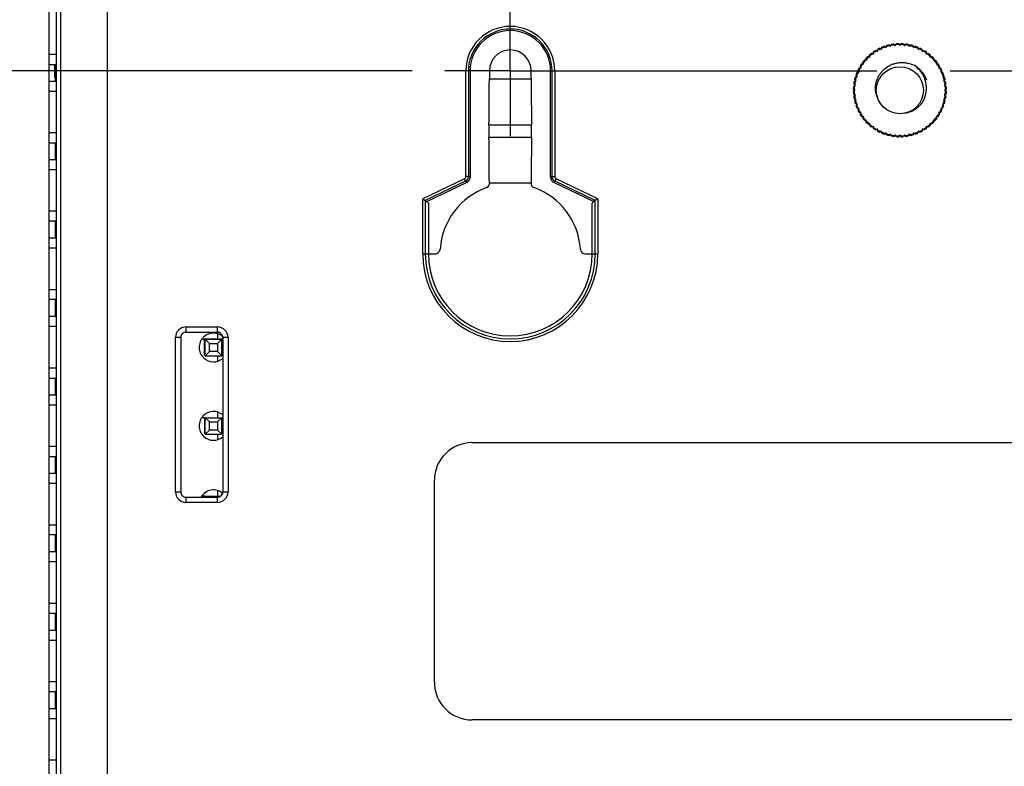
# Model space of a CAD drawing. Header units: inches. Extents: x 0 to 34, y 0 to 22.
# Tile 119 of 129: x 27.2 to 29.1, y 10.5 to 11.9. Entities that reach past the tile are written whole.
import ezdxf

# ---------------------------------------------------------------- set-up
doc = ezdxf.new("R2010")
doc.units = ezdxf.units.IN
doc.header["$LTSCALE"] = 1.87
doc.header["$MEASUREMENT"] = 0
doc.linetypes.add('CENTER', pattern=[0.6, 0.375, -0.075, 0.075, -0.075])
doc.layers.get('0').update_dxf_attribs({"linetype": 'CONTINUOUS'})
doc.layers.add('DEFAULT_1', color=7, linetype='CENTER')
doc.layers.add('DIMENSIONS', color=7, linetype='CONTINUOUS')
doc.styles.get("Standard").update_dxf_attribs({"font": 'txt', "width": 0.8})
doc.dimstyles.new('DIMSTYLE_2', dxfattribs={"dimtxt": 0.125, "dimasz": 0.18, "dimexe": 0.18, "dimexo": 0.0625, "dimgap": 0.09, "dimtad": 0, "dimtih": 1, "dimtoh": 1, "dimzin": 4, "dimdsep": 46, "dimtxsty": 'STANDARD', "dimblk": '_FILLED', "dimblk1": '_FILLED', "dimblk2": '_FILLED', "dimcen": 0.09, "dimadec": 0, "dimazin": 0, "dimtp": 0.02, "dimtm": 0.02, "dimtfac": 1, "dimtofl": 0, "dimtmove": 0, "dimatfit": 3, "dimldrblk": '_FILLED', "dimfxl": 1, "dimtolj": 1, "dimtzin": 4, "dimarcsym": 0})

# ---------------------------------------------------------------- blocks, each defined once
blk = doc.blocks.new('*D18')
at = {"layer": 'DIMENSIONS', "color": 2, "linetype": 'CONTINUOUS'}
blk.add_line((27.9748, 11.8298), (26.5923, 11.8298), dxfattribs=at)
at = {"layer": 'DIMENSIONS', "color": 2, "linetype": 'CONTINUOUS', "insert": (26.5298, 11.8923), "char_height": 0.125, "width": 1.225, "attachment_point": 3, "line_spacing_factor": 0.9}
blk.add_mtext('4.44{\\Ftxt.shx;\\W1.000000;\\H0.125000; }[112.8]', dxfattribs=at)
blk = doc.blocks.new('_FILLED')
at = {"color": 0, "linetype": 'BYBLOCK'}
blk.add_solid([(0, 0), (-1, 0.174), (-1, -0.174)], dxfattribs=at)

msp = doc.modelspace()

# ---------------------------------------------------------------- linework, layer by layer
at = {"color": 6, "linetype": 'CONTINUOUS'}
for p, q in [((27.3023, 12.4548), (27.3023, 7.7048)), ((27.3923, 7.7048), (27.3923, 12.4548)), ((27.2937, 12.1697), (27.2937, 9.0819)), ((27.2798, 11.8619), (27.2937, 11.8619)), ((27.2798, 11.8423), (27.2937, 11.8423)), ((27.2919, 11.8423), (27.2919, 11.8104)), ((28.0773, 11.6276), (28.0773, 11.8298)), ((28.0823, 11.8298), (28.0823, 11.6276)), ((28.0853, 11.8298), (28.0853, 11.6258)), ((28.1223, 11.8298), (28.1223, 11.8148)), ((28.2023, 11.8148), (28.2023, 11.8298)), ((28.2393, 11.6258), (28.2393, 11.8298)), ((28.2423, 11.6276), (28.2423, 11.8298)), ((28.2473, 11.8298), (28.2473, 11.6276)), ((28.1223, 11.8148), (28.2023, 11.8148)), ((27.2798, 11.7119), (27.2937, 11.7119)), ((28.1215, 11.7266), (28.2031, 11.7266)), ((28.1215, 11.703), (28.2031, 11.703)), ((27.2798, 11.6923), (27.2937, 11.6923)), ((27.2919, 11.6923), (27.2919, 11.6604)), ((28.0745, 11.6231), (27.9948, 11.5848)), ((28.0767, 11.6186), (27.9998, 11.5817)), ((28.0767, 11.6186), (28.0745, 11.6231)), ((28.0767, 11.6186), (28.0796, 11.6168)), ((28.0823, 11.6276), (28.0773, 11.6276)), ((28.0853, 11.6258), (28.0823, 11.6276)), ((28.2423, 11.6276), (28.2393, 11.6258)), ((28.2423, 11.6276), (28.2473, 11.6276)), ((28.2449, 11.6168), (28.2479, 11.6186)), ((28.2479, 11.6186), (28.2501, 11.6231)), ((28.3248, 11.5817), (28.2479, 11.6186)), ((28.3298, 11.5848), (28.2501, 11.6231)), ((28.0028, 11.5798), (28.0796, 11.6168)), ((28.1223, 11.6148), (28.1223, 11.614)), ((28.2023, 11.6148), (28.1223, 11.6148)), ((28.2023, 11.614), (28.2023, 11.6148)), ((28.2449, 11.6168), (28.3218, 11.5798)), ((27.9948, 11.4798), (27.9948, 11.5848)), ((27.9948, 11.5848), (27.9998, 11.5817)), ((27.9998, 11.5817), (27.9998, 11.4798)), ((27.9998, 11.5817), (28.0028, 11.5798)), ((28.3248, 11.5817), (28.3218, 11.5798)), ((28.3298, 11.5848), (28.3248, 11.5817)), ((28.3248, 11.4798), (28.3248, 11.5817)), ((28.3298, 11.5848), (28.3298, 11.4798)), ((28.319, 11.4798), (28.319, 11.577)), ((27.2919, 11.5423), (27.2919, 11.5104)), ((27.2798, 11.5104), (27.2937, 11.5104)), ((27.2937, 11.4906), (27.2798, 11.4906)), ((27.9948, 11.4798), (28.0056, 11.4798)), ((28.3064, 11.4798), (28.3298, 11.4798)), ((27.2919, 11.3923), (27.2919, 11.3604)), ((27.2798, 11.3604), (27.2937, 11.3604)), ((27.2937, 11.3406), (27.2798, 11.3406)), ((27.5421, 11.34), (27.5421, 11.33)), ((27.5421, 11.34), (27.6025, 11.34)), ((27.6025, 11.33), (27.6025, 11.34)), ((27.5221, 11.0246), (27.5221, 11.32)), ((27.5321, 11.32), (27.5221, 11.32)), ((27.5321, 11.32), (27.5321, 11.0246)), ((27.5421, 11.33), (27.6025, 11.33)), ((27.579, 11.285), (27.579, 11.3165)), ((27.579, 11.3165), (27.5869, 11.3087)), ((27.579, 11.3165), (27.6105, 11.3165)), ((27.6026, 11.3267), (27.6026, 11.3171)), ((27.6105, 11.3165), (27.6026, 11.3087)), ((27.6105, 11.285), (27.6105, 11.3165)), ((27.6124, 11.321), (27.6125, 11.32)), ((27.6125, 11.32), (27.6125, 11.0246)), ((27.6225, 11.32), (27.6125, 11.32)), ((27.6225, 11.32), (27.6225, 11.0246)), ((27.5869, 11.2929), (27.5869, 11.3087)), ((27.5869, 11.3087), (27.6026, 11.3087)), ((27.6026, 11.3087), (27.6026, 11.2929)), ((27.5869, 11.2929), (27.579, 11.285)), ((27.579, 11.285), (27.6105, 11.285)), ((27.6026, 11.2929), (27.5869, 11.2929)), ((27.6105, 11.285), (27.6026, 11.2929)), ((27.6026, 11.2856), (27.6026, 11.2748)), ((27.2798, 11.2619), (27.2937, 11.2619)), ((27.2798, 11.2423), (27.2937, 11.2423)), ((27.2919, 11.2423), (27.2919, 11.2104)), ((27.5778, 11.1667), (27.5778, 11.1356)), ((27.579, 11.135), (27.579, 11.1665)), ((27.579, 11.1665), (27.5869, 11.1587)), ((27.579, 11.1665), (27.6105, 11.1665)), ((27.6026, 11.1767), (27.6026, 11.167)), ((27.6105, 11.1665), (27.6026, 11.1587)), ((27.6105, 11.135), (27.6105, 11.1665)), ((27.5869, 11.1429), (27.5869, 11.1587)), ((27.5869, 11.1587), (27.6026, 11.1587)), ((27.6026, 11.1587), (27.6026, 11.1429)), ((27.5869, 11.1429), (27.579, 11.135)), ((27.579, 11.135), (27.6105, 11.135)), ((27.6026, 11.1429), (27.5869, 11.1429)), ((27.6105, 11.135), (27.6026, 11.1429)), ((27.6026, 11.1356), (27.6026, 11.1248)), ((27.2798, 11.1119), (27.2937, 11.1119)), ((28.0892, 11.1188), (29.9754, 11.1188)), ((27.2798, 11.0923), (27.2937, 11.0923)), ((27.2919, 11.0923), (27.2919, 11.0604)), ((28.0171, 10.6604), (28.0171, 11.0468)), ((27.5221, 11.0246), (27.5321, 11.0246)), ((27.5778, 11.0167), (27.5778, 11.0146)), ((27.579, 11.0146), (27.579, 11.0165)), ((27.579, 11.0165), (27.5809, 11.0146)), ((27.579, 11.0165), (27.608, 11.0165)), ((27.6026, 11.0267), (27.6026, 11.017)), ((27.6125, 11.0246), (27.6225, 11.0246)), ((27.5421, 11.0146), (27.5421, 11.0046)), ((27.5421, 11.0146), (27.6025, 11.0146)), ((27.6025, 11.0046), (27.5421, 11.0046)), ((27.6035, 11.0147), (27.6025, 11.0146)), ((27.6025, 11.0046), (27.6025, 11.0146)), ((27.2919, 10.9423), (27.2919, 10.9104)), ((27.2798, 10.9104), (27.2937, 10.9104)), ((27.2937, 10.8906), (27.2798, 10.8906)), ((27.2919, 10.7923), (27.2919, 10.7604)), ((27.2798, 10.7604), (27.2937, 10.7604)), ((27.2937, 10.7406), (27.2798, 10.7406)), ((27.2919, 10.6423), (27.2919, 10.6104)), ((29.9754, 10.5884), (28.0892, 10.5884)), ((27.2798, 10.5119), (27.2937, 10.5119))]:
    msp.add_line(p, q, dxfattribs=at)
at = {"color": 7, "linetype": 'CONTINUOUS'}
for p, q in [((27.2798, 12.1537), (27.2798, 9.099)), ((28.8984, 11.8778), (28.9, 11.8815)), ((28.9052, 11.8818), (28.9073, 11.8783)), ((28.9073, 11.8783), (28.9093, 11.8818)), ((28.9146, 11.8815), (28.9162, 11.8778)), ((28.8533, 11.8636), (28.857, 11.862)), ((28.857, 11.862), (28.8566, 11.866)), ((28.861, 11.8688), (28.8646, 11.8668)), ((28.8646, 11.8668), (28.8646, 11.8709)), ((28.8692, 11.8732), (28.8725, 11.8709)), ((28.8725, 11.8709), (28.873, 11.8749)), ((28.8778, 11.8768), (28.8809, 11.8741)), ((28.8809, 11.8741), (28.8817, 11.878)), ((28.8868, 11.8794), (28.8895, 11.8764)), ((28.8895, 11.8764), (28.8908, 11.8802)), ((28.896, 11.8811), (28.8984, 11.8778)), ((28.9162, 11.8778), (28.9186, 11.8811)), ((28.9238, 11.8802), (28.9251, 11.8764)), ((28.9251, 11.8764), (28.9278, 11.8794)), ((28.9328, 11.878), (28.9337, 11.8741)), ((28.9337, 11.8741), (28.9367, 11.8768)), ((28.9416, 11.8749), (28.9421, 11.8709)), ((28.9421, 11.8709), (28.9453, 11.8732)), ((28.95, 11.8709), (28.95, 11.8668)), ((28.95, 11.8668), (28.9535, 11.8688)), ((28.9579, 11.866), (28.9575, 11.862)), ((28.9575, 11.862), (28.9612, 11.8636)), ((28.8381, 11.843), (28.8365, 11.8467)), ((28.8398, 11.8508), (28.8437, 11.85)), ((28.8437, 11.85), (28.8425, 11.8538)), ((28.8462, 11.8575), (28.8501, 11.8563)), ((28.8501, 11.8563), (28.8493, 11.8603)), ((28.9653, 11.8603), (28.9645, 11.8563)), ((28.9645, 11.8563), (28.9683, 11.8575)), ((28.972, 11.8538), (28.9708, 11.85)), ((28.9708, 11.85), (28.9748, 11.8508)), ((28.9781, 11.8467), (28.9765, 11.843)), ((27.2908, 11.8288), (27.2908, 11.8175)), ((27.2909, 11.8399), (27.2909, 11.835)), ((27.2911, 11.8363), (27.2912, 11.8391)), ((27.2911, 11.8328), (27.2911, 11.8363)), ((27.2911, 11.8231), (27.2911, 11.8286)), ((27.2912, 11.8391), (27.2914, 11.8424)), ((28.8252, 11.8271), (28.8292, 11.8276)), ((28.8292, 11.8276), (28.8268, 11.8308)), ((28.8292, 11.8355), (28.8333, 11.8355)), ((28.8333, 11.8355), (28.8313, 11.839)), ((28.8341, 11.8434), (28.8381, 11.843)), ((28.9765, 11.843), (28.9805, 11.8434)), ((28.9833, 11.839), (28.9813, 11.8355)), ((28.9813, 11.8355), (28.9854, 11.8355)), ((28.9877, 11.8308), (28.9854, 11.8276)), ((28.9854, 11.8276), (28.9894, 11.8271)), ((27.2798, 11.8104), (27.2937, 11.8104)), ((27.2908, 11.8175), (27.2919, 11.8175)), ((28.8198, 11.8093), (28.8237, 11.8106)), ((28.8237, 11.8106), (28.8207, 11.8133)), ((28.822, 11.8183), (28.826, 11.8192)), ((28.826, 11.8192), (28.8233, 11.8222)), ((28.9913, 11.8222), (28.9886, 11.8192)), ((28.9886, 11.8192), (28.9925, 11.8183)), ((28.9939, 11.8133), (28.9909, 11.8106)), ((28.9909, 11.8106), (28.9947, 11.8093)), ((27.2937, 11.7906), (27.2798, 11.7906)), ((28.8218, 11.7928), (28.8183, 11.7948)), ((28.8183, 11.7907), (28.8218, 11.7928)), ((28.8186, 11.8001), (28.8223, 11.8017)), ((28.8223, 11.8017), (28.819, 11.8041)), ((28.9956, 11.8041), (28.9923, 11.8017)), ((28.9923, 11.8017), (28.996, 11.8001)), ((28.9963, 11.7948), (28.9928, 11.7928)), ((28.9928, 11.7928), (28.9963, 11.7907)), ((28.8223, 11.7839), (28.8186, 11.7855)), ((28.819, 11.7815), (28.8223, 11.7839)), ((28.8237, 11.775), (28.8198, 11.7763)), ((28.8207, 11.7723), (28.8237, 11.775)), ((28.9947, 11.7763), (28.9909, 11.775)), ((28.9909, 11.775), (28.9939, 11.7723)), ((28.996, 11.7855), (28.9923, 11.7839)), ((28.9923, 11.7839), (28.9956, 11.7815)), ((28.826, 11.7664), (28.822, 11.7672)), ((28.8233, 11.7634), (28.826, 11.7664)), ((28.8292, 11.758), (28.8252, 11.7585)), ((28.8268, 11.7547), (28.8292, 11.758)), ((28.8333, 11.7501), (28.8292, 11.7501)), ((28.8313, 11.7465), (28.8333, 11.7501)), ((28.9813, 11.7501), (28.9833, 11.7465)), ((28.9854, 11.7501), (28.9813, 11.7501)), ((28.9894, 11.7585), (28.9854, 11.758)), ((28.9854, 11.758), (28.9877, 11.7547)), ((28.9925, 11.7672), (28.9886, 11.7664)), ((28.9886, 11.7664), (28.9913, 11.7634)), ((28.8381, 11.7425), (28.8341, 11.7421)), ((28.8365, 11.7388), (28.8381, 11.7425)), ((28.8437, 11.7356), (28.8398, 11.7348)), ((28.8425, 11.7317), (28.8437, 11.7356)), ((28.9708, 11.7356), (28.972, 11.7317)), ((28.9748, 11.7348), (28.9708, 11.7356)), ((28.9765, 11.7425), (28.9781, 11.7388)), ((28.9805, 11.7421), (28.9765, 11.7425)), ((28.8501, 11.7293), (28.8462, 11.728)), ((28.8493, 11.7253), (28.8501, 11.7293)), ((28.857, 11.7236), (28.8533, 11.722)), ((28.8566, 11.7196), (28.857, 11.7236)), ((28.8646, 11.7188), (28.861, 11.7168)), ((28.8646, 11.7147), (28.8646, 11.7188)), ((28.8725, 11.7147), (28.8692, 11.7123)), ((28.873, 11.7107), (28.8725, 11.7147)), ((28.9421, 11.7147), (28.9416, 11.7107)), ((28.9453, 11.7123), (28.9421, 11.7147)), ((28.95, 11.7188), (28.95, 11.7147)), ((28.9535, 11.7168), (28.95, 11.7188)), ((28.9575, 11.7236), (28.9579, 11.7196)), ((28.9612, 11.722), (28.9575, 11.7236)), ((28.9645, 11.7293), (28.9653, 11.7253)), ((28.9683, 11.728), (28.9645, 11.7293)), ((28.8809, 11.7115), (28.8778, 11.7088)), ((28.8817, 11.7075), (28.8809, 11.7115)), ((28.8895, 11.7092), (28.8868, 11.7062)), ((28.8908, 11.7053), (28.8895, 11.7092)), ((28.8984, 11.7078), (28.896, 11.7045)), ((28.9, 11.7041), (28.8984, 11.7078)), ((28.9073, 11.7073), (28.9052, 11.7038)), ((28.9093, 11.7038), (28.9073, 11.7073)), ((28.9162, 11.7078), (28.9146, 11.7041)), ((28.9186, 11.7045), (28.9162, 11.7078)), ((28.9251, 11.7092), (28.9238, 11.7053)), ((28.9278, 11.7062), (28.9251, 11.7092)), ((28.9337, 11.7115), (28.9328, 11.7075)), ((28.9367, 11.7088), (28.9337, 11.7115)), ((27.2798, 11.6604), (27.2937, 11.6604)), ((27.2937, 11.6406), (27.2798, 11.6406)), ((27.2798, 11.5619), (27.2937, 11.5619)), ((28.0028, 11.5798), (28.0056, 11.577)), ((28.0056, 11.577), (28.0056, 11.4798)), ((28.319, 11.577), (28.3218, 11.5798)), ((27.2937, 11.5423), (27.2798, 11.5423)), ((28.0056, 11.4798), (28.0181, 11.4798)), ((27.2798, 11.4119), (27.2937, 11.4119)), ((27.2937, 11.3923), (27.2798, 11.3923)), ((27.579, 11.3165), (27.5728, 11.3165)), ((27.5778, 11.2856), (27.5778, 11.3171)), ((27.5778, 11.3171), (27.6125, 11.3171)), ((27.579, 11.2856), (27.5778, 11.2856)), ((27.6125, 11.2856), (27.6105, 11.2856)), ((27.2798, 11.2104), (27.2937, 11.2104)), ((27.2937, 11.1906), (27.2798, 11.1906)), ((27.579, 11.1665), (27.5728, 11.1665)), ((27.5778, 11.1667), (27.579, 11.1667)), ((27.6105, 11.167), (27.6125, 11.1671)), ((27.579, 11.1356), (27.5778, 11.1356)), ((27.6125, 11.1356), (27.6105, 11.1356)), ((27.2798, 11.0604), (27.2937, 11.0604)), ((27.2937, 11.0406), (27.2798, 11.0406)), ((27.579, 11.0165), (27.5728, 11.0165)), ((27.5778, 11.0167), (27.579, 11.0167)), ((27.2798, 10.9619), (27.2937, 10.9619)), ((27.2937, 10.9423), (27.2798, 10.9423)), ((27.2798, 10.8119), (27.2937, 10.8119)), ((27.2937, 10.7923), (27.2798, 10.7923)), ((27.2798, 10.6619), (27.2937, 10.6619)), ((27.2937, 10.6423), (27.2798, 10.6423)), ((27.2798, 10.6104), (27.2937, 10.6104)), ((27.2937, 10.5906), (27.2798, 10.5906))]:
    msp.add_line(p, q, dxfattribs=at)
at = {"color": 6, "linetype": 'CONTINUOUS'}
for points in [[(27.6025, 11.33), (27.603, 11.33), (27.6074, 11.3286)], [(27.6074, 11.3286), (27.6109, 11.3254), (27.6124, 11.321)], [(27.6111, 11.0196), (27.6079, 11.0162), (27.6035, 11.0147)], [(27.6125, 11.0246), (27.6125, 11.0241), (27.6111, 11.0196)]]:
    msp.add_lwpolyline(points, dxfattribs=at)
msp.add_circle((28.9073, 11.7928), 0.045, dxfattribs=at)
for centre, radius, start, end in [((28.1623, 11.8298), 0.085, 0, 180), ((28.1623, 11.8298), 0.08, 0, 180), ((28.1623, 11.8298), 0.077, 0, 180), ((28.1623, 11.8298), 0.04, 0, 180), ((28.9076, 11.7933), 0.0544, 50.2826, 60.1167), ((28.9045, 11.796), 0.0537, 53.5361, 55.8188), ((28.9041, 11.7955), 0.0544, 36.5152, 53.5291), ((28.907, 11.7925), 0.0554, 40.2025, 50.3278), ((28.9054, 11.7965), 0.0528, 17.174, 36.4892), ((28.9073, 11.7928), 0.055, 20.1712, 40.1695), ((28.9066, 11.7969), 0.0515, 357.3407, 17.1243), ((28.908, 11.7969), 0.0501, 337.2013, 357.2911), ((28.0723, 11.6276), 0.005, 295.6896, 0.0058), ((28.0723, 11.6276), 0.01, 295.7154, 359.9723), ((28.2523, 11.6276), 0.01, 180.0278, 244.2846), ((28.2523, 11.6276), 0.005, 180.0031, 244.308), ((28.1623, 11.4798), 0.1345, 109.6832, 176.034), ((28.1143, 11.614), 0.008, 289.6896, 359.9937), ((28.2103, 11.614), 0.008, 203.4909, 250.3176), ((28.1623, 11.4798), 0.1345, 3.966, 70.3168), ((28.1623, 11.4798), 0.1675, 180, 360), ((28.1623, 11.4798), 0.1625, 180, 360), ((28.1623, 11.4798), 0.1567, 180, 360), ((27.5421, 11.32), 0.02, 90.0087, 179.9949), ((27.6025, 11.32), 0.02, 0.0087, 89.9949), ((27.5421, 11.32), 0.00999, 89.9973, 180.0288), ((27.5421, 11.0246), 0.02, 180.0087, 269.9949), ((27.5421, 11.0246), 0.00999, 179.988, 270.0274), ((27.6025, 11.0246), 0.02, 270.0087, 359.9949)]:
    msp.add_arc(centre, radius, start, end, dxfattribs=at)
at = {"color": 7, "linetype": 'CONTINUOUS'}
for centre, radius, start, end in [((28.9073, 11.7928), 0.089, 91.3159, 94.6841), ((28.9073, 11.7928), 0.089, 85.3159, 88.6841), ((28.9073, 11.7928), 0.089, 127.3159, 130.6841), ((28.9073, 11.7929), 0.0871, 115.1559, 127.4406), ((28.9073, 11.7928), 0.089, 121.3159, 124.6841), ((28.9073, 11.7928), 0.089, 115.316, 118.6954), ((28.9071, 11.7932), 0.0867, 112.8356, 115.1541), ((28.9073, 11.7928), 0.089, 109.3159, 112.6841), ((28.9073, 11.7928), 0.0872, 100.5523, 112.8337), ((28.9073, 11.7928), 0.089, 103.3159, 106.6841), ((28.9073, 11.7928), 0.089, 97.3159, 100.6841), ((28.9074, 11.7933), 0.0867, 65.2616, 100.5531), ((28.9073, 11.7928), 0.089, 79.3159, 82.6841), ((28.9073, 11.7928), 0.089, 73.3159, 76.6841), ((28.9073, 11.7928), 0.089, 67.3159, 70.6841), ((28.9073, 11.7929), 0.0871, 52.569, 65.257), ((28.9073, 11.7928), 0.089, 61.3046, 64.684), ((28.9073, 11.7928), 0.089, 55.3159, 58.6841), ((28.9073, 11.7928), 0.089, 49.3159, 52.6841), ((28.9068, 11.793), 0.0866, 132.1247, 157.3734), ((28.9073, 11.7928), 0.089, 139.3159, 142.6841), ((28.9073, 11.7928), 0.089, 133.3159, 136.6841), ((28.9069, 11.7933), 0.0866, 130.6003, 132.1246), ((28.907, 11.7931), 0.0868, 127.4393, 130.598), ((28.9075, 11.7931), 0.0868, 49.0058, 52.5705), ((28.9077, 11.7932), 0.0866, 47.8649, 49.0029), ((28.9075, 11.7931), 0.0868, 46.8139, 47.865), ((28.9074, 11.7928), 0.087, 25.3647, 46.8105), ((28.9073, 11.7928), 0.089, 43.3159, 46.6841), ((28.9073, 11.7928), 0.089, 37.3159, 40.6841), ((28.3077, 11.8292), 1.0169, 179.6747, 180.0214), ((27.5063, 11.8364), 0.2154, 178.383, 179.0746), ((28.0692, 11.8288), 0.7781, 179.7014, 180.0148), ((28.9073, 11.7928), 0.089, 157.3159, 160.6841), ((28.9063, 11.7932), 0.0862, 157.3715, 160.8633), ((28.9073, 11.7928), 0.089, 151.3046, 154.684), ((28.9073, 11.7928), 0.089, 145.3159, 148.6841), ((28.9073, 11.7928), 0.089, 31.3159, 34.6841), ((28.9073, 11.7928), 0.089, 25.316, 28.6954), ((28.9077, 11.793), 0.0867, 24.0239, 25.3634), ((28.908, 11.7931), 0.0865, 22.6327, 24.0239), ((28.9084, 11.7933), 0.0859, 19.1325, 22.6349), ((28.9073, 11.7928), 0.089, 19.3159, 22.6841), ((28.9073, 11.7928), 0.089, 169.3159, 172.6841), ((28.9073, 11.7928), 0.089, 163.3159, 166.6841), ((28.9096, 11.7925), 0.0895, 169.36, 172.7415), ((28.9084, 11.7928), 0.0883, 168.1714, 169.3552), ((28.9076, 11.7929), 0.0875, 166.6815, 168.1719), ((28.9062, 11.7933), 0.086, 163.6071, 166.686), ((28.9054, 11.7935), 0.0851, 162.6453, 163.6005), ((28.9056, 11.7934), 0.0854, 161.9494, 162.6454), ((28.9058, 11.7934), 0.0856, 160.866, 161.9493), ((28.909, 11.7935), 0.0853, 18.0354, 19.1294), ((28.9093, 11.7936), 0.0851, 17.3445, 18.0352), ((28.9095, 11.7936), 0.0848, 16.3084, 17.3446), ((28.9086, 11.7934), 0.0858, 13.2844, 16.301), ((28.9069, 11.793), 0.0875, 11.7975, 13.2893), ((28.9073, 11.7928), 0.089, 13.3159, 16.6841), ((28.906, 11.7928), 0.0884, 10.6178, 11.7981), ((28.9045, 11.7925), 0.0899, 7.248, 10.6118), ((28.9073, 11.7928), 0.089, 7.3159, 10.6841), ((28.9073, 11.7928), 0.089, 175.3155, 178.6844), ((28.9073, 11.7928), 0.089, 181.3159, 184.6841), ((28.9117, 11.7923), 0.0916, 175.3373, 178.6019), ((28.9119, 11.7923), 0.0918, 178.6004, 179.6938), ((28.9135, 11.7934), 0.0934, 180.3879, 181.4628), ((28.913, 11.7934), 0.0929, 181.4599, 184.6778), ((28.9111, 11.7924), 0.091, 173.9542, 175.3357), ((28.9106, 11.7924), 0.0905, 172.7372, 173.9541), ((28.9032, 11.7923), 0.0913, 6.0459, 7.2535), ((28.9025, 11.7923), 0.0919, 4.6805, 6.0457), ((28.9016, 11.7922), 0.0929, 1.4599, 4.6778), ((28.9029, 11.7933), 0.0916, 355.3373, 358.6019), ((28.901, 11.7922), 0.0934, 0.3879, 1.4628), ((28.9027, 11.7933), 0.0918, 358.6004, 359.6938), ((28.9073, 11.7928), 0.089, 1.3159, 4.6841), ((28.9073, 11.7928), 0.089, 355.3155, 358.6844), ((28.9073, 11.7928), 0.089, 187.3159, 190.6841), ((28.912, 11.7933), 0.0919, 184.6805, 186.0457), ((28.9114, 11.7933), 0.0913, 186.0459, 187.2535), ((28.9073, 11.7928), 0.089, 193.3159, 196.6841), ((28.9101, 11.7931), 0.0899, 187.248, 190.6118), ((28.9086, 11.7928), 0.0884, 190.6178, 191.7981), ((28.9076, 11.7926), 0.0875, 191.7975, 193.2893), ((28.906, 11.7922), 0.0858, 193.2844, 196.301), ((28.9083, 11.7923), 0.086, 343.6071, 346.686), ((28.9069, 11.7927), 0.0875, 346.6815, 348.1719), ((28.9073, 11.7928), 0.089, 343.3159, 346.6841), ((28.9062, 11.7928), 0.0883, 348.1714, 349.3552), ((28.905, 11.793), 0.0895, 349.36, 352.7415), ((28.904, 11.7932), 0.0905, 352.7372, 353.9541), ((28.9035, 11.7932), 0.091, 353.9542, 355.3357), ((28.9073, 11.7928), 0.089, 349.3159, 352.6841), ((28.9073, 11.7928), 0.089, 199.3159, 202.6841), ((28.905, 11.792), 0.0848, 196.3084, 197.3446), ((28.9053, 11.792), 0.0851, 197.3445, 198.0352), ((28.9055, 11.7921), 0.0853, 198.0354, 199.1294), ((28.9061, 11.7923), 0.0859, 199.1325, 202.6349), ((28.9066, 11.7925), 0.0865, 202.6327, 204.0239), ((28.9073, 11.7928), 0.089, 205.316, 208.6954), ((28.9068, 11.7926), 0.0867, 204.0239, 205.3634), ((28.9071, 11.7928), 0.087, 205.3647, 226.8105), ((28.9078, 11.7926), 0.0866, 312.1247, 337.3734), ((28.9073, 11.7928), 0.089, 331.3046, 334.684), ((28.9082, 11.7924), 0.0862, 337.3715, 340.8633), ((28.9073, 11.7928), 0.089, 337.3159, 340.6841), ((28.9088, 11.7922), 0.0856, 340.866, 341.9493), ((28.909, 11.7921), 0.0854, 341.9494, 342.6454), ((28.9092, 11.7921), 0.0851, 342.6453, 343.6005), ((28.9073, 11.7928), 0.089, 211.3159, 214.6841), ((28.9073, 11.7928), 0.089, 217.3159, 220.6841), ((28.9073, 11.7928), 0.089, 223.3159, 226.6841), ((28.9073, 11.7928), 0.089, 313.3159, 316.6841), ((28.9073, 11.7928), 0.089, 319.3159, 322.6841), ((28.9073, 11.7928), 0.089, 325.3159, 328.6841), ((28.9071, 11.7925), 0.0868, 226.8139, 227.865), ((28.9069, 11.7923), 0.0866, 227.8649, 229.0029), ((28.9073, 11.7928), 0.089, 229.3159, 232.6841), ((28.9071, 11.7925), 0.0868, 229.0058, 232.5705), ((28.9072, 11.7927), 0.0871, 232.569, 245.257), ((28.9073, 11.7928), 0.089, 235.3159, 238.6841), ((28.9073, 11.7928), 0.089, 241.3046, 244.684), ((28.9072, 11.7923), 0.0867, 245.2616, 280.5531), ((28.9073, 11.7928), 0.0872, 280.5523, 292.8337), ((28.9075, 11.7924), 0.0867, 292.8356, 295.1541), ((28.9073, 11.7927), 0.0871, 295.1559, 307.4406), ((28.9073, 11.7928), 0.089, 295.316, 298.6954), ((28.9073, 11.7928), 0.089, 301.3159, 304.6841), ((28.9075, 11.7925), 0.0868, 307.4393, 310.598), ((28.9073, 11.7928), 0.089, 307.3159, 310.6841), ((28.9077, 11.7923), 0.0866, 310.6003, 312.1246), ((28.9073, 11.7928), 0.089, 247.3159, 250.6841), ((28.9073, 11.7928), 0.089, 253.3159, 256.6841), ((28.9073, 11.7928), 0.089, 259.3159, 262.6841), ((28.9073, 11.7928), 0.089, 265.3159, 268.6841), ((28.9073, 11.7928), 0.089, 271.3159, 274.6841), ((28.9073, 11.7928), 0.089, 277.3159, 280.6841), ((28.9073, 11.7928), 0.089, 283.3159, 286.6841), ((28.9073, 11.7928), 0.089, 289.3159, 292.6841), ((28.0161, 11.4903), 0.0121, 349.8223, 354.1974), ((28.3068, 11.4919), 0.0121, 263.2631, 268.1655), ((27.5948, 11.3009), 0.0274, 67.3018, 136.9453), ((27.6025, 11.32), 0.00999, 0.0221, 90.0259), ((27.5946, 11.3006), 0.0277, 50.5135, 67.2224), ((27.5947, 11.3008), 0.0275, 227.1518, 310.6385), ((27.5947, 11.1508), 0.0275, 49.3627, 136.9453), ((27.5947, 11.1508), 0.0275, 227.1518, 310.6385), ((27.5947, 11.0008), 0.0275, 49.564, 149.1662), ((27.6025, 11.0246), 0.00999, 270.0221, 0.0014)]:
    msp.add_arc(centre, radius, start, end, dxfattribs=at)
at = {"color": 6, "linetype": 'CONTINUOUS'}
for centre, major_axis, ratio, start_param, end_param in [((28.1157, 11.8148), (0, 0.1875), 0.034921, -2.060754, -1.570796), ((28.2088, 11.8148), (0, 0.1875), 0.034921, -4.712389, -4.222432), ((28.1223, 11.7148), (0, 0.025), 0.034921, 1.080839, 2.060754), ((28.2023, 11.7148), (0, 0.025), 0.034921, -2.060754, -1.080839), ((28.1157, 11.6148), (0, 0.1875), 0.034921, -1.570796, -1.080839), ((28.2088, 11.6148), (0, 0.1875), 0.034921, 1.080839, 1.570796), ((28.0753, 11.6258), (-0.00847, 0.00533), 0.99915, 2.580744, 3.702441), ((28.2493, 11.6258), (-0.00847, -0.00533), 0.99915, -0.560848, 0.560848), ((28.0891, 11.0468), (-0.0509, 0.0509), 0.999695, -0.785256, 0.785256), ((28.0891, 10.6604), (-0.0509, -0.0509), 0.999695, -0.785256, 0.785256)]:
    msp.add_ellipse(centre, major_axis=major_axis, ratio=ratio, start_param=start_param, end_param=end_param, dxfattribs=at)
for points, knots in [([(28.8608, 11.7942), (28.8606, 11.7985), (28.8611, 11.8052), (28.8636, 11.8136), (28.8664, 11.8195), (28.8699, 11.8251), (28.8755, 11.8318), (28.8824, 11.8374), (28.8902, 11.8414), (28.8963, 11.8437), (28.9027, 11.8452), (28.9093, 11.8459), (28.9158, 11.8457), (28.9245, 11.8445), (28.9308, 11.8423), (28.9347, 11.8405)], [0, 0, 0, 0, 0.124844, 0.187368, 0.249908, 0.312469, 0.375021, 0.499848, 0.562397, 0.624957, 0.687488, 0.75001, 0.812572, 0.875201, 1, 1, 1, 1]), ([(28.8647, 11.7784), (28.8636, 11.7809), (28.8618, 11.7861), (28.861, 11.7915), (28.8608, 11.7942)], [0, 0, 0, 0, 0.499095, 1, 1, 1, 1]), ([(28.9542, 11.7775), (28.9526, 11.7736), (28.9494, 11.7682), (28.9439, 11.7619), (28.9392, 11.7578), (28.934, 11.7543), (28.9265, 11.7507), (28.9204, 11.7492), (28.9163, 11.7487)], [0, 0, 0, 0, 0.249788, 0.374904, 0.500034, 0.6252, 0.750482, 1, 1, 1, 1]), ([(28.2023, 11.614), (28.2023, 11.6131), (28.2025, 11.612), (28.2028, 11.611), (28.203, 11.6108)], [0, 0, 0, 0, 0.748867, 1, 1, 1, 1])]:
    msp.add_open_spline(points, degree=3, knots=knots, dxfattribs=at)
at = {"color": 7, "linetype": 'CONTINUOUS'}
for points, knots in [([(28.0181, 11.4798), (28.0193, 11.4798), (28.0211, 11.4801), (28.0232, 11.4811), (28.0247, 11.4821), (28.0259, 11.4834), (28.0272, 11.4853), (28.0278, 11.487), (28.028, 11.4882)], [0, 0, 0, 0, 0.249289, 0.374472, 0.49979, 0.625182, 0.750397, 1, 1, 1, 1]), ([(28.2965, 11.4891), (28.2965, 11.4887), (28.2968, 11.487), (28.2974, 11.4854), (28.298, 11.4844)], [0, 0, 0, 0, 0.249878, 1, 1, 1, 1]), ([(28.298, 11.4844), (28.2988, 11.4831), (28.301, 11.481), (28.3039, 11.48), (28.3054, 11.4799)], [0, 0, 0, 0, 0.499957, 1, 1, 1, 1]), ([(27.5746, 11.3195), (27.5735, 11.3183), (27.5713, 11.3155), (27.569, 11.3109), (27.5676, 11.3059), (27.5673, 11.3025), (27.5672, 11.3008)], [0, 0, 0, 0, 0.250148, 0.500146, 0.75036, 1, 1, 1, 1]), ([(27.5672, 11.3008), (27.5673, 11.2971), (27.5688, 11.2895), (27.5733, 11.2832), (27.576, 11.2807)], [0, 0, 0, 0, 0.500024, 1, 1, 1, 1]), ([(27.5746, 11.1695), (27.5735, 11.1683), (27.5713, 11.1655), (27.569, 11.1609), (27.5676, 11.1559), (27.5673, 11.1525), (27.5672, 11.1508)], [0, 0, 0, 0, 0.250148, 0.500146, 0.75036, 1, 1, 1, 1]), ([(27.5672, 11.1508), (27.5673, 11.1471), (27.5688, 11.1395), (27.5733, 11.1332), (27.576, 11.1307)], [0, 0, 0, 0, 0.500024, 1, 1, 1, 1])]:
    msp.add_open_spline(points, degree=3, knots=knots, dxfattribs=at)
at = {"layer": 'DEFAULT_1', "color": 7, "linetype": 'CENTER'}
for q in [(28.1623, 11.9548), (28.0373, 11.8298), (28.1623, 11.7048), (29.7773, 11.8298)]:
    msp.add_line((28.1623, 11.8298), q, dxfattribs=at)

# ---------------------------------------------------------------- dimensions: what is measured, and where the dimension line sits
at = {"layer": 'DIMENSIONS', "color": 2, "linetype": 'CONTINUOUS'}
dim = msp.add_ordinate_dim(feature_location=(27.9748, 11.8298), offset=(-1.3825, 0), dtype=0, origin=(28.0373, 7.3905), dimstyle='DIMSTYLE_2', dxfattribs=at)
dim.commit()
dim.dimension.update_dxf_attribs({"geometry": '*D18', "text_midpoint": (25.6673, 11.8298)})

doc.saveas('drawing.dxf')
